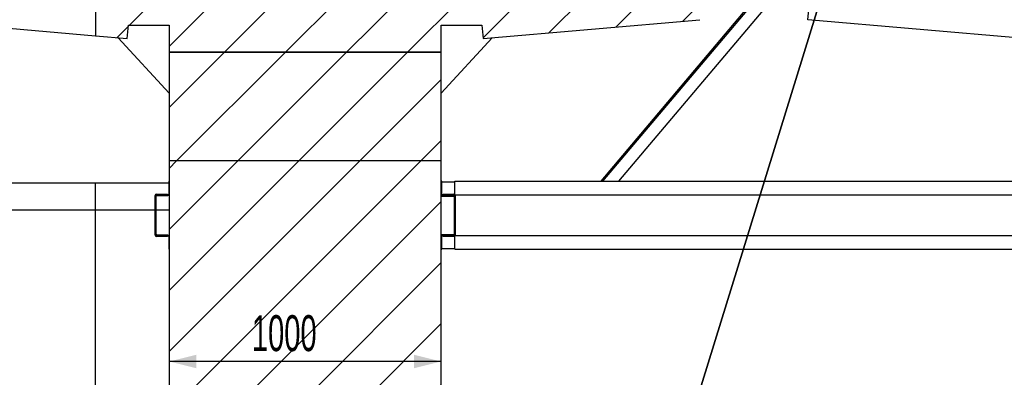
# Model space of a CAD drawing. Header units: millimetres. Extents: x 250 to 59450, y 0 to 41800.
# Tile 145 of 148: x 50682 to 54304, y 35197 to 36513. Entities that reach past the tile are written whole.
import ezdxf

# ---------------------------------------------------------------- set-up
doc = ezdxf.new("R2010")
doc.units = ezdxf.units.MM
doc.header["$LTSCALE"] = 50
doc.layers.add('MASS', color=29, linetype='Continuous')
doc.layers.add('TEXT_1', color=176, linetype='Continuous')
doc.styles.add('SLDTEXTSTYLE0', font='TXT', dxfattribs={"width": 0.605})
doc.dimstyles.new('SLDDIMSTYLE2', dxfattribs={"dimtxt": 128.415934, "dimasz": 100, "dimexe": 0, "dimexo": 0.0625, "dimgap": 32.103984, "dimtad": 1, "dimdec": 1, "dimrnd": 1e-09, "dimzin": 12, "dimdsep": 46, "dimtxsty": 'SLDTEXTSTYLE0', "dimsah": 1, "dimcen": 0.09, "dimadec": 0, "dimazin": 3, "dimtfac": 1, "dimtdec": 1, "dimtofl": 0, "dimtmove": 0, "dimatfit": 3, "dimfxl": 1, "dimfrac": 2, "dimtolj": 1, "dimtzin": 12, "dimarcsym": 0})

# ---------------------------------------------------------------- blocks, each defined once
blk = doc.blocks.new('_D_69')
at = {"layer": 'MASS'}
for p, q in [((52541.5, 37193.2), (58282.4, 37193.2)), ((58257.4, 37193.2), (58257.4, 28533.2)), ((56582.4, 28533.2), (58282.4, 28533.2))]:
    blk.add_line(p, q, dxfattribs=at)
for points in [[(58257.4, 37193.2), (58232.4, 37093.2), (58282.4, 37093.2)], [(58257.4, 28533.2), (58282.4, 28633.2), (58232.4, 28633.2)]]:
    blk.add_solid(points, dxfattribs=at)
at = {"layer": 'MASS', "insert": (58086.8, 32667.2), "char_height": 132.29, "attachment_point": 1, "rotation": 90, "style": 'SLDTEXTSTYLE0'}
blk.add_mtext('8660', dxfattribs=at)
blk = doc.blocks.new('_D_71')
at = {"layer": 'MASS'}
blk.add_line((52232.4, 35255), (51232.4, 35255), dxfattribs=at)
for points in [[(51232.4, 35255), (51332.4, 35230), (51332.4, 35280)], [(52232.4, 35255), (52132.4, 35280), (52132.4, 35230)]]:
    blk.add_solid(points, dxfattribs=at)
at = {"layer": 'MASS', "insert": (51536.4, 35425.5), "char_height": 132.29, "attachment_point": 1, "style": 'SLDTEXTSTYLE0'}
blk.add_mtext('1000', dxfattribs=at)
blk = doc.blocks.new('_D_80')
at = {"layer": 'MASS'}
for p, q in [((51182.4, 39343.2), (46844.3, 39343.2)), ((46869.3, 34283.2), (46869.3, 39343.2))]:
    blk.add_line(p, q, dxfattribs=at)
for points in [[(46869.3, 39343.2), (46844.3, 39243.2), (46894.3, 39243.2)], [(46869.3, 34283.2), (46894.3, 34383.2), (46844.3, 34383.2)]]:
    blk.add_solid(points, dxfattribs=at)
at = {"layer": 'MASS', "insert": (46698.7, 36617.2), "char_height": 132.29, "attachment_point": 1, "rotation": 90, "style": 'SLDTEXTSTYLE0'}
blk.add_mtext('5060', dxfattribs=at)
blk = doc.blocks.new('_D_82')
at = {"layer": 'MASS'}
for p, q in [((48999.1, 34521.2), (48999.1, 35237.1)), ((49271.1, 34521.2), (48974.1, 34521.2)), ((48999.1, 34521.2), (48999.1, 34283.2))]:
    blk.add_line(p, q, dxfattribs=at)
for points in [[(48999.1, 34521.2), (48974.1, 34421.2), (49024.1, 34421.2)], [(48999.1, 34283.2), (49024.1, 34383.2), (48974.1, 34383.2)]]:
    blk.add_solid(points, dxfattribs=at)
at = {"layer": 'MASS', "char_height": 132.29, "attachment_point": 1, "rotation": 90, "style": 'SLDTEXTSTYLE0'}
for s, insert in [('238', (48828.6, 34943.1)), ('min.', (48828.6, 34609.9))]:
    blk.add_mtext(s, dxfattribs=dict(at, insert=insert))
blk = doc.blocks.new('_D_85')
at = {"layer": 'MASS'}
for p, q in [((54482.4, 40918.2), (46377, 40918.2)), ((46402, 40918.2), (46402, 34283.2))]:
    blk.add_line(p, q, dxfattribs=at)
for points in [[(46402, 40918.2), (46377, 40818.2), (46427, 40818.2)], [(46402, 34283.2), (46427, 34383.2), (46377, 34383.2)]]:
    blk.add_solid(points, dxfattribs=at)
at = {"layer": 'MASS', "insert": (46231.5, 37404.7), "char_height": 132.29, "attachment_point": 1, "rotation": 90, "style": 'SLDTEXTSTYLE0'}
blk.add_mtext('6635', dxfattribs=at)
blk = doc.blocks.new('SW_NOTE_0_60')
at = {"layer": 'TEXT_1', "color": 0}
blk.add_line((-1475.1, 0), (0, 0), dxfattribs=at)
at = {"layer": 'TEXT_1', "color": 0, "attachment_point": 1, "style": 'SLDTEXTSTYLE0'}
for s, insert, char_height in [('Aggregateraumbe-', (-1498.5, 397.5), 132.292), ('entlüftung', (-1498.5, 171.1), 132.29)]:
    blk.add_mtext(s, dxfattribs=dict(at, insert=insert, char_height=char_height))

msp = doc.modelspace()

# ---------------------------------------------------------------- hatches: boundary and pattern name
at = {"linetype": 'Continuous', "lineweight": 18}
h = msp.add_hatch(dxfattribs=at)
h.set_pattern_fill('ANSI31', scale=50, angle=3e-322, style=0)
edge = h.paths.add_edge_path(flags=0)
edge.add_line((51132.35, 37193.17), (50973.22, 37193.17))
edge.add_arc((50973.22, 36502.72), 690.45, 90, 91.04347)
edge.add_line((50960.65, 37193.06), (50960.65, 36453.63))
edge.add_line((50960.65, 36453.63), (51078, 36443.36))
edge.add_line((51078, 36443.36), (51082.36, 36493.17))
edge.add_line((51082.36, 36493.17), (51132.35, 36493.17))
edge.add_line((51132.35, 36493.17), (51132.35, 36493.18))
edge.add_line((51132.35, 36493.18), (51132.36, 36493.18))
edge.add_line((51132.36, 36493.18), (51132.36, 36493.17))
edge.add_line((51132.36, 36493.17), (51232.36, 36493.17))
edge.add_line((51232.36, 36493.17), (51232.36, 36393.17))
edge.add_line((51232.36, 36393.17), (52232.36, 36393.17))
edge.add_line((52232.36, 36393.17), (52232.36, 36493.17))
edge.add_line((52232.36, 36493.17), (52332.36, 36493.17))
edge.add_line((52332.36, 36493.17), (52332.36, 36493.18))
edge.add_line((52332.36, 36493.18), (52332.37, 36493.18))
edge.add_line((52332.37, 36493.18), (52332.37, 36493.17))
edge.add_line((52332.37, 36493.17), (52382.36, 36493.17))
edge.add_line((52382.36, 36493.17), (52386.71, 36443.36))
edge.add_line((52386.71, 36443.36), (53183.67, 36513.09))
edge.add_line((53183.67, 36513.09), (53179.31, 36562.9))
edge.add_arc((52491.49, 36502.72), 690.45, 5, 90)
edge.add_line((52491.49, 37193.17), (52332.37, 37193.17))
edge.add_line((52332.37, 37193.17), (52332.37, 37193.16))
edge.add_line((52332.37, 37193.16), (52332.36, 37193.16))
edge.add_line((52332.36, 37193.16), (52332.36, 37193.17))
edge.add_line((52332.36, 37193.17), (51132.36, 37193.17))
edge.add_line((51132.36, 37193.17), (51132.36, 37193.16))
edge.add_line((51132.36, 37193.16), (51132.35, 37193.16))
edge.add_line((51132.35, 37193.16), (51132.35, 37193.17))
h = msp.add_hatch(dxfattribs=at)
h.set_pattern_fill('ANSI31', scale=50, angle=3e-322, style=0)
h.paths.add_polyline_path([(51232.36, 35993.17), (52232.36, 35993.17), (52232.36, 36393.17), (51232.36, 36393.17)], flags=0)
h = msp.add_hatch(dxfattribs=at)
h.set_pattern_fill('ANSI31', scale=50, angle=3e-322, style=0)
h.paths.add_polyline_path([(52232.36, 34493.17), (52232.36, 35993.17), (51232.36, 35993.17), (51232.36, 34493.17)], flags=0)
h = msp.add_hatch(dxfattribs=at)
h.set_pattern_fill('ANSI31', scale=50, angle=3e-322, style=0)
edge = h.paths.add_edge_path(flags=0)
edge.add_line((51232.36, 35871.17), (51232.36, 35918.17))
edge.add_line((51232.36, 35918.17), (51230.36, 35918.17))
edge.add_line((51230.36, 35918.17), (51230.36, 35871.17))
edge.add_arc((51227.36, 35871.17), 3, 270, 360, ccw=False)
edge.add_line((51227.36, 35868.17), (51187.36, 35868.17))
edge.add_arc((51187.36, 35863.17), 5, 90, 180)
edge.add_line((51182.36, 35863.17), (51182.36, 35723.17))
edge.add_arc((51187.36, 35723.17), 5, 180, 270)
edge.add_line((51187.36, 35718.17), (51227.36, 35718.17))
edge.add_arc((51227.36, 35715.17), 3, 0, 90, ccw=False)
edge.add_line((51230.36, 35715.17), (51230.36, 35668.17))
edge.add_line((51230.36, 35668.17), (51232.36, 35668.17))
edge.add_line((51232.36, 35668.17), (51232.36, 35715.17))
edge.add_arc((51227.36, 35715.17), 5, 0, 90)
edge.add_line((51227.36, 35720.17), (51187.36, 35720.17))
edge.add_arc((51187.36, 35723.17), 3, 180, 270, ccw=False)
edge.add_line((51184.36, 35723.17), (51184.36, 35863.17))
edge.add_arc((51187.36, 35863.17), 3, 90, 180, ccw=False)
edge.add_line((51187.36, 35866.17), (51227.36, 35866.17))
edge.add_arc((51227.36, 35871.17), 5, 270, 360)
h = msp.add_hatch(dxfattribs=at)
h.set_pattern_fill('ANSI31', scale=50, angle=3e-322, style=0)
edge = h.paths.add_edge_path(flags=0)
edge.add_line((52234.36, 35871.17), (52234.36, 35918.17))
edge.add_line((52234.36, 35918.17), (52232.36, 35918.17))
edge.add_line((52232.36, 35918.17), (52232.36, 35871.17))
edge.add_arc((52237.36, 35871.17), 5, 180, 270)
edge.add_line((52237.36, 35866.17), (52277.36, 35866.17))
edge.add_arc((52277.36, 35863.17), 3, 0, 90, ccw=False)
edge.add_line((52280.36, 35863.17), (52280.36, 35723.17))
edge.add_arc((52277.36, 35723.17), 3, 270, 360, ccw=False)
edge.add_line((52277.36, 35720.17), (52237.36, 35720.17))
edge.add_arc((52237.36, 35715.17), 5, 90, 180)
edge.add_line((52232.36, 35715.17), (52232.36, 35668.17))
edge.add_line((52232.36, 35668.17), (52234.36, 35668.17))
edge.add_line((52234.36, 35668.17), (52234.36, 35715.17))
edge.add_arc((52237.36, 35715.17), 3, 90, 180, ccw=False)
edge.add_line((52237.36, 35718.17), (52277.36, 35718.17))
edge.add_arc((52277.36, 35723.17), 5, 270, 360)
edge.add_line((52282.36, 35723.17), (52282.36, 35863.17))
edge.add_arc((52277.36, 35863.17), 5, 0, 90)
edge.add_line((52277.36, 35868.17), (52237.36, 35868.17))
edge.add_arc((52237.36, 35871.17), 3, 180, 270, ccw=False)

# ---------------------------------------------------------------- linework, layer by layer
at = {"color": 7, "linetype": 'Continuous'}
for p, q in [((54502.36, 39415.67), (53147.36, 35033.17)), ((53147.36, 35033.17), (54502.36, 39415.67))]:
    msp.add_line(p, q, dxfattribs=at)
at = {"color": 136, "linetype": 'Continuous', "lineweight": 25, "true_color": 0x008080}
for p, q in [((52820.41, 35918.17), (54502.31, 37912.8)), ((52826.95, 35918.17), (54506.14, 37909.58)), ((50960.65, 37193.06), (50960.65, 36453.63)), ((52885.81, 35918.17), (53689.01, 36870.71)), ((53581.04, 36513.09), (53585.4, 36562.9)), ((50281.04, 36513.09), (50960.65, 36453.63)), ((52386.71, 36443.36), (53183.67, 36513.09)), ((54378, 36443.36), (53581.04, 36513.09)), ((51078, 36443.36), (51082.36, 36493.17)), ((51082.36, 36493.17), (51132.35, 36493.17)), ((51132.35, 36493.18), (51132.36, 36493.18)), ((51132.35, 36493.17), (51132.35, 36493.18)), ((51132.36, 36493.18), (51132.36, 36493.17)), ((51132.36, 36493.17), (51232.36, 36493.17)), ((51232.36, 36493.17), (51232.36, 36393.17)), ((52232.36, 36493.17), (52332.36, 36493.17)), ((52232.36, 36393.17), (52232.36, 36493.17)), ((52332.36, 36493.18), (52332.37, 36493.18)), ((52332.36, 36493.17), (52332.36, 36493.18)), ((52332.37, 36493.18), (52332.37, 36493.17)), ((52332.37, 36493.17), (52382.36, 36493.17)), ((52382.36, 36493.17), (52386.71, 36443.36)), ((50960.65, 36453.63), (51078, 36443.36)), ((51044.89, 36446.26), (51232.36, 36243.17)), ((52232.36, 36243.17), (52419.82, 36446.26)), ((52232.36, 36393.17), (51232.36, 36393.17)), ((51232.36, 36393.17), (51232.36, 35993.17)), ((51232.36, 36393.17), (52232.36, 36393.17)), ((52232.36, 35993.17), (52232.36, 36393.17)), ((51232.36, 35993.17), (51232.36, 34493.17)), ((52232.36, 35993.17), (51232.36, 35993.17)), ((52232.36, 35993.17), (51232.36, 35993.17)), ((52232.36, 34493.17), (52232.36, 35993.17)), ((51230.36, 35918.17), (51230.36, 35871.17)), ((51232.36, 35918.17), (51230.36, 35918.17)), ((51232.36, 35871.17), (51232.36, 35918.17)), ((52232.36, 35918.17), (52232.36, 35871.17)), ((52234.36, 35918.17), (52232.36, 35918.17)), ((52234.36, 35871.17), (52234.36, 35918.17)), ((52234.36, 35915.67), (52282.36, 35915.67)), ((52282.36, 35918.17), (55262.36, 35918.17)), ((52282.36, 35871.17), (52282.36, 35918.17)), ((51180.36, 35720.41), (51180.36, 35865.93)), ((51182.36, 35865.93), (51182.36, 35863.17)), ((51182.36, 35863.17), (51182.36, 35723.17)), ((51184.36, 35723.17), (51184.36, 35863.17)), ((51185.1, 35870.67), (51225.36, 35870.67)), ((51225.36, 35868.67), (51185.1, 35868.67)), ((51227.36, 35868.17), (51187.36, 35868.17)), ((51187.36, 35866.17), (51227.36, 35866.17)), ((51225.36, 35870.67), (51225.36, 35868.67)), ((52232.36, 35863.67), (52280.31, 35863.67)), ((52277.36, 35868.17), (52237.36, 35868.17)), ((52237.36, 35866.17), (52277.36, 35866.17)), ((52239.36, 35868.67), (52239.36, 35870.67)), ((52239.36, 35870.67), (52279.62, 35870.67)), ((52279.62, 35868.67), (52239.36, 35868.67)), ((52280.36, 35863.17), (52280.36, 35723.17)), ((52282.33, 35863.67), (52282.36, 35863.67)), ((52282.36, 35869.8), (52282.36, 35871.17)), ((52282.36, 35863.17), (52282.36, 35865.93)), ((52282.36, 35723.17), (52282.36, 35863.17)), ((52283.79, 35868.17), (55262.36, 35868.17)), ((52284.36, 35865.93), (52284.36, 35720.41)), ((51182.36, 35723.17), (51182.36, 35720.41)), ((51185.1, 35717.67), (51225.36, 35717.67)), ((51225.36, 35715.67), (51185.1, 35715.67)), ((51227.36, 35720.17), (51187.36, 35720.17)), ((51187.36, 35718.17), (51227.36, 35718.17)), ((51225.36, 35717.67), (51225.36, 35715.67)), ((51230.36, 35715.17), (51230.36, 35668.17)), ((51232.36, 35668.17), (51232.36, 35715.17)), ((52232.36, 35722.67), (52280.31, 35722.67)), ((52232.36, 35715.17), (52232.36, 35668.17)), ((52234.36, 35668.17), (52234.36, 35715.17)), ((52277.36, 35720.17), (52237.36, 35720.17)), ((52237.36, 35718.17), (52277.36, 35718.17)), ((52239.36, 35715.67), (52239.36, 35717.67)), ((52239.36, 35717.67), (52279.62, 35717.67)), ((52279.62, 35715.67), (52239.36, 35715.67)), ((52282.33, 35722.67), (52282.36, 35722.67)), ((52282.36, 35720.41), (52282.36, 35723.17)), ((52282.36, 35715.17), (52282.36, 35716.55)), ((52282.36, 35668.17), (52282.36, 35715.17)), ((52283.79, 35718.17), (55262.36, 35718.17)), ((52234.36, 35670.67), (52282.36, 35670.67)), ((51230.36, 35668.17), (51232.36, 35668.17)), ((52232.36, 35668.17), (52234.36, 35668.17)), ((52282.36, 35668.17), (55262.36, 35668.17))]:
    msp.add_line(p, q, dxfattribs=at)
at = {"color": 250, "linetype": 'Continuous', "lineweight": 25, "true_color": 0x404040}
for p, q in [((28027.36, 35913.17), (50960.65, 35913.17)), ((50960.65, 35813.17), (50960.65, 35913.17)), ((50960.65, 35913.17), (51230.36, 35913.17)), ((28027.36, 35813.17), (50960.65, 35813.17)), ((50960.65, 35813.17), (51180.36, 35813.17)), ((50960.65, 34567.29), (50960.65, 35813.17)), ((51184.36, 35813.17), (51232.36, 35813.17))]:
    msp.add_line(p, q, dxfattribs=at)
at = {"color": 136, "linetype": 'Continuous', "lineweight": 25, "true_color": 0x008080}
for centre, radius, start, end in [((51185.1, 35865.93), 4.74, 90, 180), ((51185.1, 35865.93), 2.74, 90, 180), ((51187.36, 35863.17), 5, 90, 180), ((51187.36, 35863.17), 3, 90, 180), ((51227.36, 35871.17), 5, 270, 0), ((51227.36, 35871.17), 3, 270, 0), ((52237.36, 35871.17), 5, 180, 270), ((52237.36, 35871.17), 3, 180, 270), ((52277.36, 35863.17), 5, 0, 90), ((52277.36, 35863.17), 3, 0, 90), ((52279.62, 35865.93), 4.74, 0, 90), ((52279.62, 35865.93), 2.74, 0, 90), ((51185.1, 35720.41), 4.74, 180, 270), ((51187.36, 35723.17), 5, 180, 270), ((51185.1, 35720.41), 2.74, 180, 270), ((51187.36, 35723.17), 3, 180, 270), ((51227.36, 35715.17), 5, 0, 90), ((51227.36, 35715.17), 3, 0, 90), ((52237.36, 35715.17), 5, 90, 180), ((52237.36, 35715.17), 3, 90, 180), ((52277.36, 35723.17), 5, 270, 0), ((52277.36, 35723.17), 3, 270, 0), ((52279.62, 35720.41), 4.74, 270, 0), ((52279.62, 35720.41), 2.74, 270, 0)]:
    msp.add_arc(centre, radius, start, end, dxfattribs=at)

# ---------------------------------------------------------------- block references
at = {"layer": 'TEXT_1'}
msp.add_blockref('SW_NOTE_0_60', (50649.43, 35103.93), dxfattribs=at)

# ---------------------------------------------------------------- dimensions: what is measured, and where the dimension line sits
at = {"layer": 'MASS'}
for base, p1, p2, picture, middle in [((46402.03, 34283.17), (54532.36, 40918.17), (56532.36, 34283.17), '_D_85', (46402.03, 37600.67)), ((46869.28, 39343.17), (56532.36, 34283.17), (51232.36, 39343.17), '_D_80', (46869.28, 36813.17)), ((58257.36, 28533.17), (52491.49, 37193.17), (56532.36, 28533.17), '_D_69', (58257.36, 32863.17))]:
    dim = msp.add_linear_dim(base=base, p1=p1, p2=p2, angle=90, dimstyle='SLDDIMSTYLE2', dxfattribs=at)
    dim.commit()
    dim.dimension.update_dxf_attribs({"geometry": picture, "text_midpoint": middle, "dimtype": 160})
dim = msp.add_linear_dim(base=(51232.36, 35255.01), p1=(52232.36, 35993.17), p2=(51232.36, 35993.17), dimstyle='SLDDIMSTYLE2', dxfattribs=at)
dim.commit()
dim.dimension.update_dxf_attribs({"geometry": '_D_71', "text_midpoint": (51732.36, 35255.01), "dimtype": 160})
dim = msp.add_linear_dim(base=(48999.1, 34283.17), p1=(49321.11, 34521.17), p2=(56532.36, 34283.17), angle=90, text='min.<>', dimstyle='SLDDIMSTYLE2', dxfattribs=at)
dim.commit()
dim.dimension.update_dxf_attribs({"geometry": '_D_82', "text_midpoint": (48999.1, 34923.53), "dimtype": 160})

doc.saveas('drawing.dxf')
